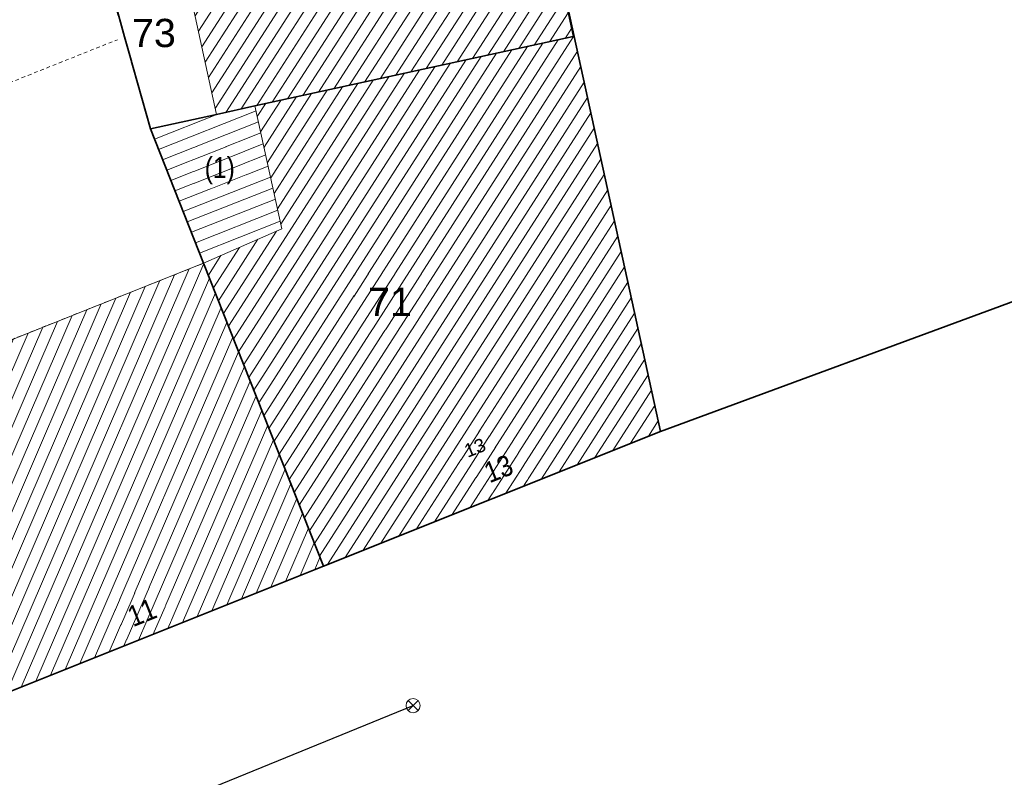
# Model space of a CAD drawing. Header units: metres. Extents: x 32365810 to 32367010, y 5620411 to 5622366.
# Tile 189 of 198: x 32366328 to 32366361, y 5622175 to 5622201. Entities that reach past the tile are written whole.
import ezdxf

# ---------------------------------------------------------------- set-up
doc = ezdxf.new("R2010")
doc.units = ezdxf.units.M
for name, pattern in [('1000.300', [0]), ('1600.1047', [0]), ('1600.2028', [0]), ('1600.2505', [0]), ('1600.2512', [0.25, 0.125, 0, 0, -0.125])]:
    doc.linetypes.add(name, pattern=pattern)
doc.layers.get('0').update_dxf_attribs({"color": 1, "linetype": 'CONTINUOUS'})
for name, color, linetype in [('Ebene 32', 7, 'CONTINUOUS'), ('Flurstücke_Grenzpunkte', 11, 'CONTINUOUS'), ('Gebäude', 31, 'CONTINUOUS'), ('Lagebezeichnungen', 12, 'CONTINUOUS'), ('Leitungen Kanalbestand (AMT 66)', 7, 'CONTINUOUS')]:
    doc.layers.add(name, color=color, linetype=linetype)
doc.styles.add('Flurstücksnummer - K 10 700', font='Arial.ttf')
doc.styles.add('Hausnummern NRW', font='Arial.ttf', dxfattribs={"width": 0.85})
doc.styles.add('Koordinaten der Kartenecken - N 6 380', font='Arial.ttf')

# ---------------------------------------------------------------- blocks, each defined once
blk = doc.blocks.new('S1000.345')
at = {"color": 0, "lineweight": -2}
for p, q in [((-0.353554, 0.353554), (0.353554, -0.353554)), ((-0.353554, -0.353554), (0.353554, 0.353554))]:
    blk.add_line(p, q, dxfattribs=at)
blk.add_circle((0, 0), 0.5, dxfattribs=at)
blk = doc.blocks.new('O98')
at = {"layer": 'Gebäude', "color": 7, "linetype": '1600.2512', "lineweight": 18}
for p, q in [((32366331.245, 5622200.384), (32366318.813, 5622195.422)), ((32366332.114, 5622197.291), (32366331.245, 5622200.384)), ((32366333.902, 5622192.77), (32366332.114, 5622197.291)), ((32366318.813, 5622195.422), (32366321.794, 5622187.953)), ((32366321.794, 5622187.953), (32366333.902, 5622192.77))]:
    blk.add_line(p, q, dxfattribs=at)
blk = doc.blocks.new('O920')
at = {"layer": 'Flurstücke_Grenzpunkte', "color": 7, "linetype": '1600.2028', "lineweight": 35}
for p, q in [((32366344.942, 5622206.755), (32366332.949, 5622204.142)), ((32366344.972, 5622206.762), (32366344.942, 5622206.755)), ((32366346.36, 5622200.401), (32366344.972, 5622206.762)), ((32366332.949, 5622204.142), (32366330.672, 5622203.646)), ((32366330.672, 5622203.646), (32366330.348, 5622203.576)), ((32366330.348, 5622203.576), (32366331.245, 5622200.384)), ((32366331.245, 5622200.384), (32366332.114, 5622197.291)), ((32366335.63, 5622198.059), (32366346.33, 5622200.394)), ((32366346.33, 5622200.394), (32366346.36, 5622200.401)), ((32366332.114, 5622197.291), (32366334.337, 5622197.776)), ((32366334.337, 5622197.776), (32366335.63, 5622198.059))]:
    blk.add_line(p, q, dxfattribs=at)
at = {"layer": 'Flurstücke_Grenzpunkte', "color": 7, "lineweight": 18, "insert": (32366332.231, 5622200.026), "char_height": 0.95, "attachment_point": 8, "line_spacing_factor": 0.69, "style": 'Flurstücksnummer - K 10 700', "bg_fill": 2}
blk.add_mtext('73', dxfattribs=at)
blk = doc.blocks.new('O1141')
at = {"layer": 'Flurstücke_Grenzpunkte', "color": 7, "linetype": '1600.2028', "lineweight": 35}
for p, q in [((32366335.63, 5622198.059), (32366346.33, 5622200.394)), ((32366346.33, 5622200.394), (32366346.36, 5622200.401)), ((32366349.26, 5622187.116), (32366346.36, 5622200.401)), ((32366332.114, 5622197.291), (32366334.337, 5622197.776)), ((32366334.337, 5622197.776), (32366335.63, 5622198.059)), ((32366332.114, 5622197.291), (32366333.902, 5622192.77)), ((32366333.902, 5622192.77), (32366337.931, 5622182.582)), ((32366337.931, 5622182.582), (32366349.26, 5622187.116))]:
    blk.add_line(p, q, dxfattribs=at)
at = {"layer": 'Flurstücke_Grenzpunkte', "color": 7, "lineweight": 18, "insert": (32366340.167, 5622190.995), "char_height": 0.95, "attachment_point": 8, "line_spacing_factor": 0.69, "style": 'Flurstücksnummer - K 10 700', "bg_fill": 2}
blk.add_mtext('71', dxfattribs=at)
blk = doc.blocks.new('O1307')
at = {"layer": 'Flurstücke_Grenzpunkte', "color": 7, "linetype": '1600.2028', "lineweight": 35}
for p, q in [((32366330.348, 5622203.576), (32366323.979, 5622202.188)), ((32366330.348, 5622203.576), (32366331.245, 5622200.384)), ((32366317.238, 5622199.369), (32366323.979, 5622202.188)), ((32366331.245, 5622200.384), (32366332.114, 5622197.291)), ((32366317.238, 5622199.369), (32366318.813, 5622195.422)), ((32366332.114, 5622197.291), (32366333.902, 5622192.77)), ((32366318.813, 5622195.422), (32366321.794, 5622187.953)), ((32366333.902, 5622192.77), (32366337.931, 5622182.582)), ((32366321.794, 5622187.953), (32366325.864, 5622177.752)), ((32366325.864, 5622177.752), (32366337.931, 5622182.582))]:
    blk.add_line(p, q, dxfattribs=at)
at = {"layer": 'Flurstücke_Grenzpunkte', "color": 7, "lineweight": 18, "insert": (32366326.419, 5622192.25), "char_height": 0.95, "attachment_point": 8, "line_spacing_factor": 0.69, "style": 'Flurstücksnummer - K 10 700', "bg_fill": 2}
blk.add_mtext('80', dxfattribs=at)
blk = doc.blocks.new('O1450')
at = {"layer": 'Flurstücke_Grenzpunkte', "color": 7, "linetype": '1600.2028', "lineweight": 35}
for p, q in [((32366373.343, 5622196.001), (32366349.26, 5622187.116)), ((32366337.931, 5622182.582), (32366349.26, 5622187.116)), ((32366325.864, 5622177.752), (32366337.931, 5622182.582))]:
    blk.add_line(p, q, dxfattribs=at)
blk = doc.blocks.new('O1865')
at = {"layer": 'Flurstücke_Grenzpunkte', "color": 7, "linetype": '1600.2028', "lineweight": 35}
for p, q in [((32366346.36, 5622200.401), (32366344.972, 5622206.762)), ((32366349.26, 5622187.116), (32366346.36, 5622200.401)), ((32366373.343, 5622196.001), (32366349.26, 5622187.116))]:
    blk.add_line(p, q, dxfattribs=at)
blk = doc.blocks.new('O2112')
at = {"layer": 'Gebäude', "color": 7, "linetype": '1600.2505', "lineweight": 18}
for p, q in [((32366343.559, 5622213.098), (32366332.799, 5622210.754)), ((32366343.923, 5622211.431), (32366343.559, 5622213.098)), ((32366345.252, 5622211.721), (32366343.923, 5622211.431)), ((32366347.321, 5622202.243), (32366345.252, 5622211.721)), ((32366332.799, 5622210.754), (32366331.52, 5622210.476)), ((32366331.52, 5622210.476), (32366329.29, 5622209.99)), ((32366329.29, 5622209.99), (32366330.672, 5622203.646)), ((32366330.672, 5622203.646), (32366332.949, 5622204.142)), ((32366332.949, 5622204.142), (32366334.337, 5622197.776)), ((32366345.99, 5622201.953), (32366347.321, 5622202.243)), ((32366346.33, 5622200.394), (32366345.99, 5622201.953)), ((32366335.63, 5622198.059), (32366346.33, 5622200.394)), ((32366334.337, 5622197.776), (32366335.63, 5622198.059))]:
    blk.add_line(p, q, dxfattribs=at)
at = {"layer": 'Lagebezeichnungen', "color": 7, "lineweight": 18, "char_height": 0.7, "attachment_point": 8, "rotation": 282.3671, "line_spacing_factor": 0.69, "style": 'Hausnummern NRW', "bg_fill": 2}
for s, insert in [('5', (32366342.698, 5622208.825)), ('3', (32366343.861, 5622203.553))]:
    blk.add_mtext(s, dxfattribs=dict(at, insert=insert))
blk = doc.blocks.new('O2455')
at = {"layer": 'Gebäude', "color": 7, "linetype": '1600.2505', "lineweight": 18}
for p, q in [((32366333.902, 5622192.77), (32366321.794, 5622187.953)), ((32366337.931, 5622182.582), (32366333.902, 5622192.77)), ((32366321.794, 5622187.953), (32366325.864, 5622177.752)), ((32366325.864, 5622177.752), (32366337.931, 5622182.582))]:
    blk.add_line(p, q, dxfattribs=at)
at = {"layer": 'Lagebezeichnungen', "color": 7, "lineweight": 18, "insert": (32366331.96, 5622180.699), "char_height": 0.7, "attachment_point": 8, "rotation": 21.7376, "line_spacing_factor": 0.69, "style": 'Hausnummern NRW', "bg_fill": 2}
blk.add_mtext('11', dxfattribs=at)
blk = doc.blocks.new('O2561')
at = {"layer": 'Gebäude', "color": 7, "linetype": '1600.2505', "lineweight": 18}
for p, q in [((32366335.63, 5622198.059), (32366346.33, 5622200.394)), ((32366346.36, 5622200.401), (32366346.33, 5622200.394)), ((32366349.26, 5622187.116), (32366346.36, 5622200.401)), ((32366335.63, 5622198.059), (32366336.532, 5622193.93)), ((32366336.532, 5622193.93), (32366333.902, 5622192.77)), ((32366337.931, 5622182.582), (32366333.902, 5622192.77)), ((32366337.931, 5622182.582), (32366349.26, 5622187.116))]:
    blk.add_line(p, q, dxfattribs=at)
at = {"layer": 'Lagebezeichnungen', "color": 7, "lineweight": 18, "insert": (32366343.11, 5622186.349), "char_height": 0.4565, "attachment_point": 8, "rotation": 21.7376, "line_spacing_factor": 0.69, "style": 'Koordinaten der Kartenecken - N 6 380', "bg_fill": 2}
blk.add_mtext('13', dxfattribs=at)
at = {"layer": 'Lagebezeichnungen', "color": 7, "lineweight": 18, "insert": (32366343.948, 5622185.527), "char_height": 0.7, "attachment_point": 8, "rotation": 21.7376, "line_spacing_factor": 0.69, "style": 'Hausnummern NRW', "bg_fill": 2}
blk.add_mtext('13', dxfattribs=at)
blk = doc.blocks.new('O2864')
at = {"layer": 'Gebäude', "color": 7, "linetype": '1600.2505', "lineweight": 18}
for p, q in [((32366334.337, 5622197.776), (32366332.114, 5622197.291)), ((32366334.337, 5622197.776), (32366335.63, 5622198.059)), ((32366335.63, 5622198.059), (32366336.532, 5622193.93)), ((32366332.114, 5622197.291), (32366333.902, 5622192.77)), ((32366336.532, 5622193.93), (32366333.902, 5622192.77))]:
    blk.add_line(p, q, dxfattribs=at)
at = {"layer": 'Ebene 32', "color": 7, "lineweight": 18, "insert": (32366334.446, 5622195.428), "char_height": 0.7, "attachment_point": 8, "line_spacing_factor": 0.69, "style": 'Hausnummern NRW', "bg_fill": 2}
blk.add_mtext('(1)', dxfattribs=at)
blk = doc.blocks.new('*X1064')
at = {"color": 253, "linetype": '1600.1047', "lineweight": 18, "true_color": 0xb2b2b2}
for p, q in [((32366334.066563, 5622199.016347), (32366343.037452, 5622212.984384)), ((32366334.179519, 5622198.498283), (32366343.555628, 5622213.097265)), ((32366333.727698, 5622200.570539), (32366341.482923, 5622212.645739)), ((32366333.840653, 5622200.052475), (32366342.001099, 5622212.758621)), ((32366333.953608, 5622199.534411), (32366342.519276, 5622212.871502)), ((32366333.388832, 5622202.124732), (32366339.928394, 5622212.307095)), ((32366333.501787, 5622201.606668), (32366340.44657, 5622212.419976)), ((32366333.614742, 5622201.088603), (32366340.964747, 5622212.532858)), ((32366334.292474, 5622197.980219), (32366343.671345, 5622212.5835)), ((32366333.049966, 5622203.678924), (32366338.373865, 5622211.96845)), ((32366333.162921, 5622203.16086), (32366338.892041, 5622212.081331)), ((32366333.275877, 5622202.642796), (32366339.410218, 5622212.194213)), ((32366334.651155, 5622197.844759), (32366343.784425, 5622212.065631)), ((32366332.375829, 5622204.017146), (32366337.337512, 5622211.742687)), ((32366332.894001, 5622204.130019), (32366337.855688, 5622211.855568)), ((32366330.821316, 5622203.678525), (32366335.782983, 5622211.404042)), ((32366331.339487, 5622203.791399), (32366336.301159, 5622211.516924)), ((32366331.857658, 5622203.904272), (32366336.819336, 5622211.629805)), ((32366335.169729, 5622197.95826), (32366343.897505, 5622211.547761)), ((32366335.688275, 5622198.071717), (32366344.324456, 5622211.518601)), ((32366336.206598, 5622198.184828), (32366344.842774, 5622211.631703)), ((32366336.724922, 5622198.297938), (32366345.275796, 5622211.611995)), ((32366330.365883, 5622205.051217), (32366334.228454, 5622211.065398)), ((32366330.478764, 5622204.533039), (32366334.74663, 5622211.178279)), ((32366330.591646, 5622204.014861), (32366335.264807, 5622211.291161)), ((32366337.243245, 5622198.411049), (32366345.388852, 5622211.094089)), ((32366330.027237, 5622206.605752), (32366332.67397, 5622210.726824)), ((32366330.140119, 5622206.087574), (32366333.192101, 5622210.839635)), ((32366330.253001, 5622205.569396), (32366333.710278, 5622210.952516)), ((32366329.688591, 5622208.160288), (32366331.119833, 5622210.388788)), ((32366329.801473, 5622207.642109), (32366331.637994, 5622210.501647)), ((32366329.914355, 5622207.123931), (32366332.155982, 5622210.614235)), ((32366337.761569, 5622198.52416), (32366345.501908, 5622210.576182)), ((32366329.349946, 5622209.714823), (32366329.565195, 5622210.049975)), ((32366329.462828, 5622209.196644), (32366330.083408, 5622210.162913)), ((32366329.57571, 5622208.678466), (32366330.60162, 5622210.275851)), ((32366338.279892, 5622198.637271), (32366345.614965, 5622210.058276)), ((32366338.798216, 5622198.750382), (32366345.728021, 5622209.540369)), ((32366339.31654, 5622198.863492), (32366345.841078, 5622209.022462)), ((32366339.834863, 5622198.976603), (32366345.954134, 5622208.504556)), ((32366340.353187, 5622199.089714), (32366346.067191, 5622207.986649)), ((32366340.87151, 5622199.202825), (32366346.180247, 5622207.468743)), ((32366341.389834, 5622199.315936), (32366346.293303, 5622206.950836)), ((32366341.908158, 5622199.429046), (32366346.40636, 5622206.432929)), ((32366342.426481, 5622199.542157), (32366346.519416, 5622205.915023)), ((32366342.944805, 5622199.655268), (32366346.632473, 5622205.397116)), ((32366343.463128, 5622199.768379), (32366346.745529, 5622204.87921)), ((32366343.981452, 5622199.88149), (32366346.858586, 5622204.361303)), ((32366344.499776, 5622199.9946), (32366346.971642, 5622203.843396)), ((32366346.237916, 5622202.007016), (32366347.084698, 5622203.32549)), ((32366346.756107, 5622202.11992), (32366347.197755, 5622202.807583)), ((32366347.274298, 5622202.232824), (32366347.310811, 5622202.289677)), ((32366345.018099, 5622200.107711), (32366346.044051, 5622201.70516)), ((32366345.536423, 5622200.220822), (32366346.157028, 5622201.18713)), ((32366346.054746, 5622200.333933), (32366346.270005, 5622200.669099))]:
    blk.add_line(p, q, dxfattribs=at)
blk = doc.blocks.new('*X1170')
at = {"color": 253, "linetype": '1600.1047', "lineweight": 18, "true_color": 0xb2b2b2}
for p, q in [((32366327.276905, 5622178.317537), (32366333.420171, 5622192.578311)), ((32366327.770293, 5622178.515023), (32366333.906338, 5622192.759032)), ((32366326.290129, 5622177.922564), (32366332.434641, 5622192.186232)), ((32366326.783517, 5622178.120051), (32366332.927406, 5622192.382271)), ((32366328.263681, 5622178.712509), (32366334.101769, 5622192.264852)), ((32366325.640903, 5622178.311169), (32366331.449111, 5622191.794152)), ((32366325.837236, 5622177.819082), (32366331.941876, 5622191.990192)), ((32366325.444569, 5622178.803257), (32366330.956346, 5622191.598112)), ((32366328.75707, 5622178.909995), (32366334.2972, 5622191.770671)), ((32366325.051903, 5622179.787431), (32366329.970816, 5622191.206033)), ((32366325.248236, 5622179.295344), (32366330.463581, 5622191.402073)), ((32366329.250458, 5622179.107481), (32366334.492632, 5622191.27649)), ((32366324.659237, 5622180.771606), (32366328.985286, 5622190.813953)), ((32366324.85557, 5622180.279518), (32366329.478051, 5622191.009993)), ((32366329.743846, 5622179.304967), (32366334.688063, 5622190.782309)), ((32366324.462903, 5622181.263693), (32366328.492521, 5622190.617914)), ((32366324.070237, 5622182.247867), (32366327.506991, 5622190.225834)), ((32366324.26657, 5622181.75578), (32366327.999756, 5622190.421874)), ((32366330.237234, 5622179.502453), (32366334.883494, 5622190.288128)), ((32366323.677571, 5622183.232042), (32366326.521461, 5622189.833755)), ((32366323.873904, 5622182.739955), (32366327.014226, 5622190.029794)), ((32366330.730622, 5622179.699939), (32366335.078926, 5622189.793947)), ((32366323.481237, 5622183.724129), (32366326.028696, 5622189.637715)), ((32366323.088571, 5622184.708304), (32366325.043166, 5622189.245635)), ((32366323.284904, 5622184.216216), (32366325.535931, 5622189.441675)), ((32366331.22401, 5622179.897425), (32366335.274357, 5622189.299767)), ((32366322.695904, 5622185.692478), (32366324.057636, 5622188.853556)), ((32366322.892238, 5622185.200391), (32366324.550401, 5622189.049596)), ((32366331.717398, 5622180.094911), (32366335.469788, 5622188.805586)), ((32366322.303238, 5622186.676653), (32366323.072106, 5622188.461476)), ((32366322.499571, 5622186.184565), (32366323.564871, 5622188.657516)), ((32366322.106905, 5622187.16874), (32366322.579341, 5622188.265437)), ((32366332.210786, 5622180.292397), (32366335.66522, 5622188.311405)), ((32366321.910572, 5622187.660827), (32366322.086576, 5622188.069397)), ((32366332.704174, 5622180.489883), (32366335.860651, 5622187.817224)), ((32366333.197562, 5622180.68737), (32366336.056083, 5622187.323043)), ((32366333.69095, 5622180.884856), (32366336.251514, 5622186.828862)), ((32366334.184339, 5622181.082342), (32366336.446945, 5622186.334682)), ((32366334.677727, 5622181.279828), (32366336.642377, 5622185.840501)), ((32366335.171115, 5622181.477314), (32366336.837808, 5622185.34632)), ((32366335.664503, 5622181.6748), (32366337.033239, 5622184.852139)), ((32366336.157891, 5622181.872286), (32366337.228671, 5622184.357958)), ((32366336.651279, 5622182.069772), (32366337.424102, 5622183.863778)), ((32366337.144667, 5622182.267258), (32366337.619533, 5622183.369597)), ((32366337.638055, 5622182.464744), (32366337.814965, 5622182.875416))]:
    blk.add_line(p, q, dxfattribs=at)
blk = doc.blocks.new('*X1201')
at = {"color": 253, "linetype": '1600.1047', "lineweight": 18, "true_color": 0xb2b2b2}
for p, q in [((32366336.779491, 5622185.493784), (32366346.341853, 5622200.396766)), ((32366336.269797, 5622186.78263), (32366344.787413, 5622200.05737)), ((32366336.439695, 5622186.353015), (32366345.305515, 5622200.170432)), ((32366336.609593, 5622185.9234), (32366345.823617, 5622200.283495)), ((32366335.760103, 5622188.071476), (32366343.233106, 5622199.718182)), ((32366335.930001, 5622187.641861), (32366343.751208, 5622199.831245)), ((32366336.099899, 5622187.212246), (32366344.269311, 5622199.944307)), ((32366336.949389, 5622185.064169), (32366346.469187, 5622199.900814)), ((32366335.420307, 5622188.930707), (32366342.196902, 5622199.492057)), ((32366335.590205, 5622188.501091), (32366342.715004, 5622199.60512)), ((32366334.910614, 5622190.219553), (32366340.642595, 5622199.15287)), ((32366335.080512, 5622189.789937), (32366341.160698, 5622199.265932)), ((32366335.25041, 5622189.360322), (32366341.6788, 5622199.378995)), ((32366337.119287, 5622184.634554), (32366346.58229, 5622199.382684)), ((32366334.740716, 5622190.649168), (32366340.124493, 5622199.039807)), ((32366336.385377, 5622194.601183), (32366339.088289, 5622198.813683)), ((32366336.498544, 5622194.083152), (32366339.606391, 5622198.926745)), ((32366337.289185, 5622184.204939), (32366346.695393, 5622198.864554)), ((32366336.045878, 5622196.155278), (32366337.533982, 5622198.474495)), ((32366336.159044, 5622195.637246), (32366338.052085, 5622198.587558)), ((32366336.272211, 5622195.119215), (32366338.570187, 5622198.70062)), ((32366335.706378, 5622197.709372), (32366335.979676, 5622198.135308)), ((32366335.819545, 5622197.191341), (32366336.497778, 5622198.24837)), ((32366335.932711, 5622196.673309), (32366337.01588, 5622198.361433)), ((32366337.459083, 5622183.775323), (32366346.808497, 5622198.346424)), ((32366337.62898, 5622183.345708), (32366346.9216, 5622197.828294)), ((32366337.798878, 5622182.916093), (32366347.034703, 5622197.310164)), ((32366338.064297, 5622182.635347), (32366347.147806, 5622196.792034)), ((32366338.663802, 5622182.875276), (32366347.26091, 5622196.273904)), ((32366339.263307, 5622183.115205), (32366347.374013, 5622195.755774)), ((32366339.862812, 5622183.355134), (32366347.487116, 5622195.237644)), ((32366340.462317, 5622183.595063), (32366347.60022, 5622194.719514)), ((32366341.061822, 5622183.834992), (32366347.713323, 5622194.201384)), ((32366334.570818, 5622191.078783), (32366336.348282, 5622193.848968)), ((32366334.40092, 5622191.508398), (32366335.726859, 5622193.574881)), ((32366341.661326, 5622184.074921), (32366347.826426, 5622193.683254)), ((32366334.231022, 5622191.938014), (32366335.105437, 5622193.300793)), ((32366342.260831, 5622184.31485), (32366347.939529, 5622193.165124)), ((32366334.061124, 5622192.367629), (32366334.484015, 5622193.026706)), ((32366342.860336, 5622184.554779), (32366348.052633, 5622192.646994)), ((32366343.459841, 5622184.794708), (32366348.165736, 5622192.128864)), ((32366344.059346, 5622185.034636), (32366348.278839, 5622191.610734)), ((32366344.658851, 5622185.274565), (32366348.391942, 5622191.092604)), ((32366345.258356, 5622185.514494), (32366348.505046, 5622190.574474)), ((32366345.857861, 5622185.754423), (32366348.618149, 5622190.056344)), ((32366346.457366, 5622185.994352), (32366348.731252, 5622189.538214)), ((32366347.05687, 5622186.234281), (32366348.844356, 5622189.020084)), ((32366347.656375, 5622186.47421), (32366348.957459, 5622188.501954)), ((32366348.25588, 5622186.714139), (32366349.070562, 5622187.983824)), ((32366348.855385, 5622186.954068), (32366349.183665, 5622187.465694))]:
    blk.add_line(p, q, dxfattribs=at)
blk = doc.blocks.new('*X1289')
at = {"color": 253, "linetype": '1600.1047', "lineweight": 18, "true_color": 0xb2b2b2}
for p, q in [((32366332.249474, 5622196.948453), (32366334.348024, 5622197.778413)), ((32366332.387388, 5622196.599734), (32366335.665559, 5622197.896225)), ((32366332.525301, 5622196.251015), (32366335.746648, 5622197.525032)), ((32366332.663215, 5622195.902297), (32366335.827737, 5622197.15384)), ((32366332.801129, 5622195.553578), (32366335.908826, 5622196.782647)), ((32366332.939043, 5622195.204859), (32366335.989915, 5622196.411454)), ((32366333.076957, 5622194.856141), (32366336.071003, 5622196.040262)), ((32366333.214871, 5622194.507422), (32366336.152092, 5622195.669069)), ((32366333.352785, 5622194.158703), (32366336.233181, 5622195.297877)), ((32366333.490699, 5622193.809984), (32366336.31427, 5622194.926684)), ((32366333.628613, 5622193.461266), (32366336.395359, 5622194.555491)), ((32366333.766527, 5622193.112547), (32366336.476448, 5622194.184299))]:
    blk.add_line(p, q, dxfattribs=at)

msp = doc.modelspace()

# ---------------------------------------------------------------- block references
at = {"layer": 'Gebäude', "color": 7, "true_color": 0xffffff}
msp.add_blockref('O98', (0, 0), dxfattribs=at)
at = {"layer": 'Leitungen Kanalbestand (AMT 66)', "color": 7, "lineweight": 18, "xscale": 0.475, "yscale": 0.475, "zscale": 0.475}
msp.add_blockref('S1000.345', (32366340.944704, 5622177.890712), dxfattribs=at)

# ---------------------------------------------------------------- next in the draw order: block references
at = {"layer": 'Flurstücke_Grenzpunkte', "color": 7, "true_color": 0xffffff}
msp.add_blockref('O920', (0, 0), dxfattribs=at)

# ---------------------------------------------------------------- next in the draw order: block references
msp.add_blockref('O1141', (0, 0), dxfattribs=at)

# ---------------------------------------------------------------- next in the draw order: block references
msp.add_blockref('O1307', (0, 0), dxfattribs=at)

# ---------------------------------------------------------------- next in the draw order: block references
msp.add_blockref('O1450', (0, 0), dxfattribs=at)

# ---------------------------------------------------------------- next in the draw order: block references
msp.add_blockref('O1865', (0, 0), dxfattribs=at)

# ---------------------------------------------------------------- next in the draw order: block references
at = {"layer": 'Gebäude', "color": 7, "true_color": 0xffffff}
for name in ['O2112', 'O2455']:
    msp.add_blockref(name, (0, 0), dxfattribs=at)

# ---------------------------------------------------------------- next in the draw order: linework, layer by layer
at = {"layer": 'Leitungen Kanalbestand (AMT 66)', "color": 200, "linetype": '1000.300', "lineweight": 25, "true_color": 0xd600ff}
msp.add_line((32366295.692489, 5622159.447334, 58.157), (32366340.944704, 5622177.890712), dxfattribs=at)

# ---------------------------------------------------------------- next in the draw order: block references
at = {"layer": 'Gebäude', "color": 7, "true_color": 0xffffff}
msp.add_blockref('O2561', (0, 0), dxfattribs=at)

# ---------------------------------------------------------------- next in the draw order: block references
msp.add_blockref('O2864', (0, 0), dxfattribs=at)

# ---------------------------------------------------------------- next in the draw order: block references
for name in ['*X1064', '*X1201', '*X1289', '*X1170']:
    msp.add_blockref(name, (0, 0), dxfattribs=at)

doc.saveas('drawing.dxf')
